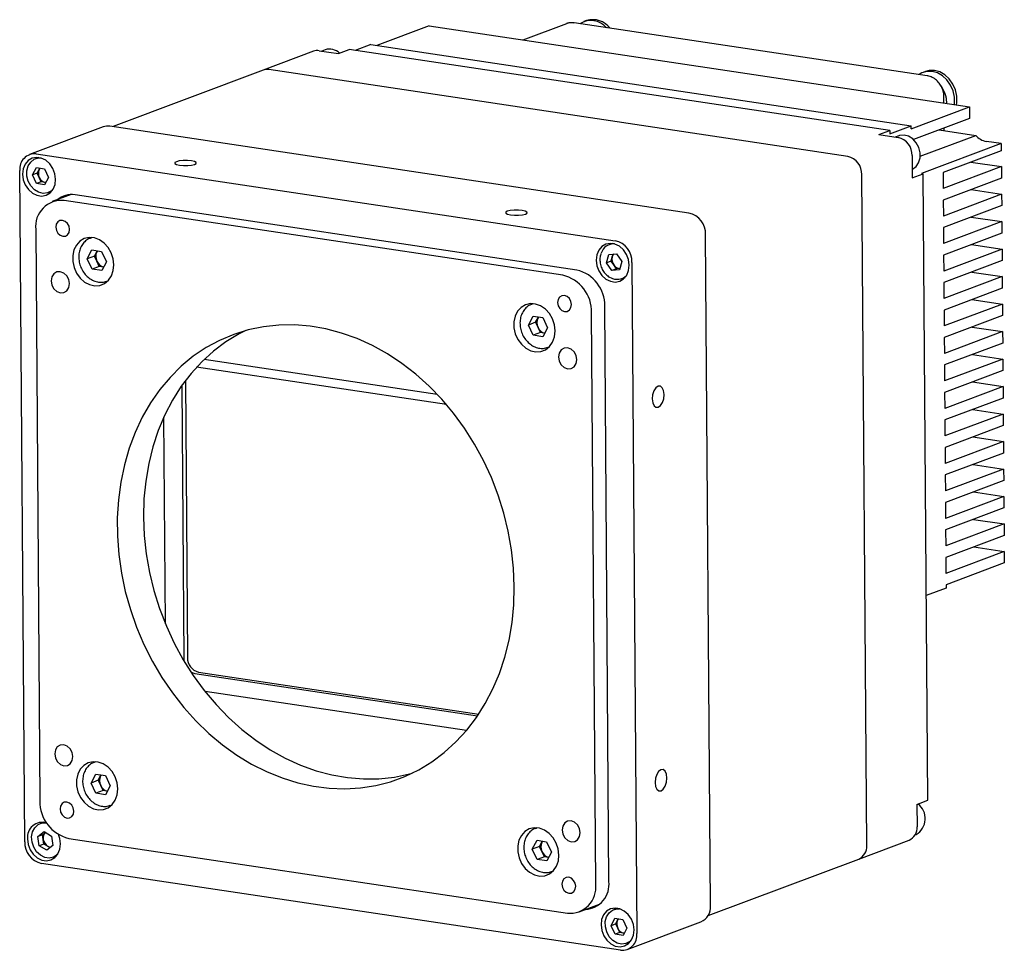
# Model space of a CAD drawing. Header units: millimetres. Extents: x 1800 to 2436, y 112 to 531.
# Tile 2 of 6: x 2161 to 2310, y 119 to 261. Entities that reach past the tile are written whole.
import ezdxf

# ---------------------------------------------------------------- set-up
doc = ezdxf.new("R2010")
doc.units = ezdxf.units.MM
doc.layers.add('粗实线-AW', color=7, linetype='Continuous', lineweight=25)

msp = doc.modelspace()

# ---------------------------------------------------------------- linework, layer by layer
at = {"layer": '粗实线-AW', "lineweight": 30}
for p, q in [((2246.639, 260.549), (2246.267, 260.409)), ((2222.739, 259.737), (2214.815, 256.759)), ((2222.739, 259.737), (2304.835, 247.434)), ((2243.593, 260.082), (2236.994, 257.601)), ((2298.396, 252.169), (2244.783, 260.204)), ((2205.177, 255.889), (2197.532, 253.016)), ((2206.039, 255.975), (2208.971, 255.536)), ((2206.945, 256.114), (2206.424, 255.918)), ((2208.971, 255.536), (2210.609, 256.152)), ((2292.705, 243.848), (2210.609, 256.152)), ((2213.889, 256.898), (2211.535, 256.013)), ((2213.889, 256.898), (2295.985, 244.594)), ((2197.532, 253.016), (2174.728, 244.445)), ((2286.354, 239.92), (2198.394, 253.102)), ((2298.158, 252.828), (2297.786, 252.688)), ((2300.945, 248.017), (2300.937, 248.995)), ((2295.988, 244.109), (2304.835, 247.434)), ((2304.835, 247.434), (2304.847, 245.687)), ((2304.847, 245.687), (2296.326, 242.484)), ((2173.22, 244.412), (2162.026, 240.205)), ((2262.214, 231.333), (2174.254, 244.516)), ((2291.067, 243.232), (2292.705, 243.848)), ((2292.705, 243.848), (2292.708, 243.363)), ((2292.708, 243.363), (2295.985, 244.594)), ((2295.988, 244.109), (2295.985, 244.594)), ((2300.237, 243.954), (2305.765, 243.125)), ((2300.975, 243.843), (2300.972, 244.23)), ((2291.067, 243.232), (2293.999, 242.793)), ((2294.067, 243.057), (2293.546, 242.861)), ((2297.334, 239.957), (2305.765, 243.125)), ((2309.645, 241.865), (2297.522, 237.309)), ((2309.653, 240.797), (2300.807, 237.472)), ((2309.645, 241.865), (2307.383, 242.204)), ((2309.645, 241.865), (2309.653, 240.797)), ((2163.448, 239.765), (2162.959, 239.582)), ((2163.06, 240.308), (2251.019, 227.126)), ((2296.111, 240.053), (2296.135, 236.655)), ((2162.513, 237.112), (2163.108, 238.234)), ((2163.108, 238.234), (2164.318, 238.053)), ((2163.223, 237.379), (2163.521, 237.94)), ((2163.521, 237.94), (2163.635, 238.156)), ((2164.318, 238.053), (2164.931, 236.749)), ((2309.671, 238.371), (2300.824, 235.046)), ((2305.042, 239.064), (2309.671, 238.371)), ((2309.671, 238.371), (2309.684, 236.624)), ((2161.315, 135.857), (2160.568, 237.773)), ((2163.223, 237.379), (2162.513, 237.112)), ((2163.126, 235.808), (2162.513, 237.112)), ((2163.529, 236.727), (2163.223, 237.379)), ((2163.836, 236.075), (2163.529, 236.727)), ((2164.931, 236.749), (2164.335, 235.627)), ((2289.212, 135.263), (2288.466, 237.179)), ((2296.135, 236.655), (2297.774, 237.271)), ((2297.522, 237.309), (2297.774, 237.271)), ((2298.471, 142.15), (2297.774, 237.271)), ((2300.807, 237.472), (2300.824, 235.046)), ((2309.684, 236.624), (2300.837, 233.299)), ((2163.836, 236.075), (2163.126, 235.808)), ((2164.335, 235.627), (2163.126, 235.808)), ((2164.441, 235.984), (2163.836, 236.075)), ((2164.519, 235.972), (2164.441, 235.984)), ((2164.521, 235.976), (2164.441, 235.984)), ((2305.073, 234.891), (2309.701, 234.197)), ((2164.894, 234.433), (2165.383, 234.617)), ((2168.365, 234.131), (2165.511, 233.058)), ((2245.194, 222.666), (2168.963, 234.091)), ((2309.701, 234.197), (2300.855, 230.872)), ((2309.701, 234.197), (2309.714, 232.45)), ((2243.032, 221.889), (2167.304, 233.238)), ((2300.837, 233.299), (2300.855, 230.872)), ((2309.714, 232.45), (2300.868, 229.125)), ((2305.103, 230.717), (2309.732, 230.023)), ((2162.985, 228.844), (2163.62, 142.07)), ((2300.868, 229.125), (2300.886, 226.699)), ((2309.732, 230.023), (2300.886, 226.699)), ((2309.732, 230.023), (2309.745, 228.276)), ((2171.515, 227.608), (2171.311, 227.531)), ((2171.311, 227.531), (2171.435, 227.573)), ((2265.495, 126.129), (2264.748, 228.045)), ((2309.745, 228.276), (2300.898, 224.951)), ((2250.569, 226.708), (2250.081, 226.525)), ((2309.763, 225.85), (2300.916, 222.525)), ((2305.134, 226.543), (2309.763, 225.85)), ((2309.763, 225.85), (2309.775, 224.103)), ((2170.818, 224.369), (2171.533, 225.717)), ((2171.91, 224.78), (2170.818, 224.369)), ((2171.554, 222.805), (2170.818, 224.369)), ((2171.533, 225.717), (2172.984, 225.499)), ((2171.91, 224.78), (2172.268, 225.453)), ((2172.278, 223.997), (2171.91, 224.78)), ((2172.268, 225.453), (2172.343, 225.595)), ((2172.354, 225.593), (2172.268, 225.453)), ((2172.984, 225.499), (2173.72, 223.934)), ((2249.663, 223.759), (2250.026, 225.036)), ((2250.026, 225.036), (2251.207, 225.15)), ((2250.373, 224.026), (2250.555, 224.664)), ((2250.555, 224.664), (2250.678, 225.099)), ((2251.207, 225.15), (2252.024, 223.988)), ((2300.898, 224.951), (2300.916, 222.525)), ((2172.646, 223.215), (2171.554, 222.805)), ((2172.646, 223.215), (2172.278, 223.997)), ((2173.287, 223.119), (2172.646, 223.215)), ((2173.72, 223.934), (2173.005, 222.587)), ((2250.373, 224.026), (2249.663, 223.759)), ((2250.48, 222.597), (2249.663, 223.759)), ((2250.782, 223.445), (2250.373, 224.026)), ((2251.19, 222.864), (2250.48, 222.597)), ((2251.19, 222.864), (2250.782, 223.445)), ((2251.719, 222.915), (2251.19, 222.864)), ((2252.024, 223.988), (2251.661, 222.712)), ((2253.554, 223.837), (2254.3, 121.922)), ((2309.775, 224.103), (2300.929, 220.778)), ((2173.005, 222.587), (2171.554, 222.805)), ((2251.661, 222.712), (2250.48, 222.597)), ((2252.016, 221.376), (2252.504, 221.56)), ((2309.793, 221.676), (2300.947, 218.351)), ((2305.165, 222.37), (2309.793, 221.676)), ((2309.793, 221.676), (2309.806, 219.929)), ((2173.773, 220.978), (2173.978, 221.055)), ((2300.929, 220.778), (2300.947, 218.351)), ((2309.806, 219.929), (2300.96, 216.604)), ((2238.532, 217.564), (2238.327, 217.487)), ((2238.327, 217.487), (2238.451, 217.53)), ((2250.059, 129.829), (2249.418, 217.186)), ((2309.824, 217.502), (2300.977, 214.177)), ((2305.195, 218.196), (2309.824, 217.502)), ((2309.824, 217.502), (2309.836, 215.755)), ((2237.835, 214.326), (2238.55, 215.673)), ((2238.55, 215.673), (2240.001, 215.455)), ((2238.927, 214.736), (2239.284, 215.41)), ((2239.284, 215.41), (2239.36, 215.551)), ((2239.371, 215.55), (2239.284, 215.41)), ((2240.001, 215.455), (2240.737, 213.891)), ((2248.061, 129.415), (2247.426, 216.189)), ((2300.96, 216.604), (2300.977, 214.177)), ((2309.836, 215.755), (2300.99, 212.43)), ((2238.927, 214.736), (2237.835, 214.326)), ((2238.571, 212.761), (2237.835, 214.326)), ((2239.295, 213.954), (2238.927, 214.736)), ((2239.663, 213.171), (2239.295, 213.954)), ((2240.737, 213.891), (2240.022, 212.543)), ((2305.226, 214.022), (2309.854, 213.329)), ((2239.663, 213.171), (2238.571, 212.761)), ((2240.022, 212.543), (2238.571, 212.761)), ((2240.304, 213.075), (2239.663, 213.171)), ((2300.99, 212.43), (2301.008, 210.004)), ((2309.854, 213.329), (2301.008, 210.004)), ((2309.854, 213.329), (2309.867, 211.582)), ((2240.79, 210.935), (2240.995, 211.011)), ((2309.867, 211.582), (2301.021, 208.257)), ((2305.256, 209.849), (2309.885, 209.155)), ((2225.369, 202.24), (2187.428, 207.927)), ((2188.597, 209.116), (2223.948, 203.818)), ((2301.021, 208.257), (2301.038, 205.83)), ((2309.885, 209.155), (2301.038, 205.83)), ((2309.885, 209.155), (2309.898, 207.408)), ((2309.898, 207.408), (2301.051, 204.083)), ((2185.182, 205.141), (2185.486, 163.618)), ((2185.724, 205.885), (2186.032, 163.823)), ((2309.915, 204.981), (2301.069, 201.656)), ((2305.287, 205.675), (2309.915, 204.981)), ((2309.915, 204.981), (2309.928, 203.234)), ((2301.051, 204.083), (2301.069, 201.656)), ((2309.928, 203.234), (2301.082, 199.909)), ((2309.946, 200.808), (2301.1, 197.483)), ((2305.318, 201.501), (2309.946, 200.808)), ((2309.946, 200.808), (2309.959, 199.06)), ((2182.678, 168.975), (2182.448, 200.357)), ((2301.082, 199.909), (2301.1, 197.483)), ((2309.959, 199.06), (2301.112, 195.736)), ((2309.977, 196.634), (2301.13, 193.309)), ((2305.348, 197.328), (2309.977, 196.634)), ((2309.977, 196.634), (2309.989, 194.887)), ((2301.112, 195.736), (2301.13, 193.309)), ((2309.989, 194.887), (2301.143, 191.562)), ((2305.379, 193.154), (2310.007, 192.46)), ((2301.143, 191.562), (2301.161, 189.135)), ((2310.007, 192.46), (2301.161, 189.135)), ((2310.007, 192.46), (2310.02, 190.713)), ((2310.02, 190.713), (2301.174, 187.388)), ((2305.409, 188.98), (2310.038, 188.286)), ((2301.174, 187.388), (2301.191, 184.962)), ((2310.038, 188.286), (2301.191, 184.962)), ((2310.038, 188.286), (2310.051, 186.539)), ((2310.051, 186.539), (2301.204, 183.214)), ((2310.068, 184.113), (2301.222, 180.788)), ((2305.44, 184.806), (2310.068, 184.113)), ((2310.068, 184.113), (2310.081, 182.366)), ((2301.204, 183.214), (2301.222, 180.788)), ((2310.081, 182.366), (2301.235, 179.041)), ((2310.099, 179.939), (2301.253, 176.614)), ((2305.47, 180.633), (2310.099, 179.939)), ((2310.099, 179.939), (2310.112, 178.192)), ((2301.235, 179.041), (2301.253, 176.614)), ((2310.112, 178.192), (2301.265, 174.867)), ((2301.269, 174.382), (2298.243, 173.244)), ((2301.265, 174.867), (2301.269, 174.382)), ((2185.486, 163.618), (2185.507, 163.328)), ((2187.722, 161.631), (2230.286, 155.252)), ((2187.176, 161.426), (2230.11, 154.991)), ((2228.401, 152.734), (2188.703, 158.683)), ((2172.098, 148.016), (2171.894, 147.939)), ((2171.894, 147.939), (2172.018, 147.982)), ((2171.401, 144.778), (2172.116, 146.125)), ((2172.493, 145.188), (2171.401, 144.778)), ((2172.116, 146.125), (2173.567, 145.908)), ((2172.493, 145.188), (2172.851, 145.862)), ((2172.862, 144.406), (2172.493, 145.188)), ((2172.851, 145.862), (2172.926, 146.004)), ((2172.938, 146.002), (2172.851, 145.862)), ((2173.567, 145.908), (2174.303, 144.343)), ((2172.137, 143.213), (2171.401, 144.778)), ((2173.23, 143.624), (2172.137, 143.213)), ((2173.23, 143.624), (2172.862, 144.406)), ((2173.871, 143.528), (2173.23, 143.624)), ((2174.303, 144.343), (2173.588, 142.996)), ((2173.588, 142.996), (2172.137, 143.213)), ((2296.832, 141.534), (2298.471, 142.15)), ((2174.357, 141.387), (2174.561, 141.464)), ((2296.832, 141.534), (2296.857, 138.137)), ((2164.187, 138.82), (2163.699, 138.637)), ((2239.115, 137.973), (2238.911, 137.896)), ((2238.911, 137.896), (2239.034, 137.938)), ((2163.33, 136.66), (2164.266, 137.398)), ((2164.04, 136.927), (2163.33, 136.66)), ((2163.526, 135.248), (2163.33, 136.66)), ((2164.04, 136.927), (2164.477, 137.271)), ((2164.138, 136.221), (2164.04, 136.927)), ((2164.236, 135.515), (2164.138, 136.221)), ((2164.266, 137.398), (2165.397, 136.723)), ((2165.397, 136.723), (2165.593, 135.311)), ((2168.013, 136.37), (2243.742, 125.02)), ((2287.998, 133.237), (2295.643, 136.111)), ((2296.543, 136.889), (2296.742, 136.963)), ((2164.236, 135.515), (2163.526, 135.248)), ((2164.658, 134.573), (2163.526, 135.248)), ((2164.802, 135.177), (2164.236, 135.515)), ((2165.593, 135.311), (2164.658, 134.573)), ((2165.156, 134.966), (2164.802, 135.177)), ((2238.418, 134.734), (2239.133, 136.081)), ((2239.51, 135.145), (2238.418, 134.734)), ((2239.154, 133.17), (2238.418, 134.734)), ((2239.133, 136.081), (2240.584, 135.864)), ((2239.51, 135.145), (2239.868, 135.818)), ((2239.878, 134.362), (2239.51, 135.145)), ((2239.868, 135.818), (2239.943, 135.96)), ((2239.954, 135.958), (2239.868, 135.818)), ((2240.584, 135.864), (2241.32, 134.299)), ((2165.634, 133.488), (2166.122, 133.672)), ((2240.246, 133.58), (2239.154, 133.17)), ((2240.605, 132.952), (2239.154, 133.17)), ((2240.246, 133.58), (2239.878, 134.362)), ((2240.887, 133.484), (2240.246, 133.58)), ((2241.32, 134.299), (2240.605, 132.952)), ((2265.122, 124.639), (2287.998, 133.237)), ((2251.809, 119.386), (2163.849, 132.569)), ((2241.373, 131.343), (2241.578, 131.42)), ((2245.535, 125.2), (2248.616, 126.358)), ((2251.309, 125.763), (2250.821, 125.58)), ((2250.374, 123.11), (2250.97, 124.232)), ((2250.97, 124.232), (2252.179, 124.051)), ((2251.382, 123.938), (2251.496, 124.154)), ((2251.084, 123.377), (2250.374, 123.11)), ((2250.988, 121.806), (2250.374, 123.11)), ((2251.084, 123.377), (2251.382, 123.938)), ((2251.391, 122.725), (2251.084, 123.377)), ((2251.698, 122.073), (2251.391, 122.725)), ((2252.179, 124.051), (2252.792, 122.747)), ((2252.792, 122.747), (2252.197, 121.625)), ((2252.843, 119.49), (2264.037, 123.698)), ((2251.698, 122.073), (2250.988, 121.806)), ((2252.197, 121.625), (2250.988, 121.806)), ((2252.302, 121.982), (2251.698, 122.073)), ((2252.38, 121.97), (2252.302, 121.982)), ((2252.382, 121.974), (2252.302, 121.982)), ((2252.756, 120.431), (2253.244, 120.615))]:
    msp.add_line(p, q, dxfattribs=at)
at = {"layer": '粗实线-AW', "lineweight": 30, "flags": 128}
for points in [[(2302.526, 247.78), (2302.551, 247.996), (2302.535, 248.938), (2302.326, 249.879), (2301.934, 250.765), (2301.384, 251.544), (2300.707, 252.17), (2299.943, 252.608), (2299.135, 252.832), (2298.331, 252.829), (2297.578, 252.599), (2297.163, 252.353)], [(2302.866, 247.729), (2302.922, 248.135), (2302.907, 249.077), (2302.697, 250.019), (2302.306, 250.904), (2301.755, 251.683), (2301.078, 252.31), (2300.314, 252.748), (2299.506, 252.972), (2298.702, 252.969), (2298.158, 252.828)], [(2296.126, 237.96), (2296.168, 237.98), (2296.709, 238.384), (2297.101, 238.974), (2297.309, 239.697), (2297.316, 240.491), (2297.119, 241.284), (2296.738, 242.006), (2296.205, 242.592), (2295.568, 242.991), (2294.884, 243.167), (2294.213, 243.105), (2294.067, 243.057)], [(2160.99, 237.225), (2161.098, 236.389), (2161.401, 235.591), (2161.874, 234.894), (2162.479, 234.356), (2163.167, 234.02), (2163.882, 233.913), (2164.567, 234.043), (2165.165, 234.401), (2165.629, 234.957), (2165.921, 235.667), (2166.017, 236.472), (2165.909, 237.307), (2165.606, 238.106), (2165.133, 238.802), (2164.528, 239.341), (2163.84, 239.677), (2163.125, 239.784), (2162.44, 239.654), (2161.842, 239.296), (2161.378, 238.74), (2161.086, 238.03), (2160.99, 237.225)], [(2165.596, 234.904), (2165.378, 234.705), (2164.787, 234.397), (2164.118, 234.32), (2163.433, 234.482), (2162.792, 234.869), (2162.251, 235.445), (2161.86, 236.16), (2161.652, 236.951), (2161.646, 237.747), (2161.843, 238.477), (2162.225, 239.076), (2162.758, 239.492), (2163.395, 239.687), (2163.797, 239.69)], [(2184.83, 238.582), (2185.427, 238.528), (2186.071, 238.534), (2186.663, 238.599), (2187.113, 238.713), (2187.353, 238.858), (2187.345, 239.013), (2187.092, 239.154), (2186.632, 239.259), (2186.034, 239.312), (2185.39, 239.306), (2184.798, 239.241), (2184.348, 239.127), (2184.109, 238.982), (2184.116, 238.827), (2184.369, 238.687), (2184.83, 238.582)], [(2163.67, 238.15), (2163.596, 238.06), (2163.521, 237.94)], [(2235.092, 231.049), (2235.69, 230.995), (2236.333, 231.002), (2236.925, 231.066), (2237.375, 231.18), (2237.615, 231.326), (2237.608, 231.48), (2237.355, 231.621), (2236.894, 231.726), (2236.297, 231.78), (2235.653, 231.773), (2235.061, 231.708), (2234.611, 231.595), (2234.371, 231.449), (2234.379, 231.294), (2234.632, 231.154), (2235.092, 231.049)], [(2168.131, 228.848), (2168.048, 229.324), (2167.818, 229.752), (2167.476, 230.066), (2167.075, 230.218), (2166.675, 230.186), (2166.337, 229.974), (2166.113, 229.614), (2166.036, 229.162), (2166.12, 228.686), (2166.349, 228.258), (2166.691, 227.944), (2167.092, 227.792), (2167.493, 227.824), (2167.83, 228.036), (2168.054, 228.396), (2168.131, 228.848)], [(2174.864, 223.476), (2174.759, 224.396), (2174.463, 225.288), (2173.995, 226.095), (2173.384, 226.768), (2172.668, 227.263), (2171.894, 227.55), (2171.108, 227.61), (2170.361, 227.441), (2169.7, 227.051), (2169.166, 226.467), (2168.792, 225.724), (2168.603, 224.87), (2168.61, 223.958), (2168.812, 223.044), (2169.197, 222.188), (2169.741, 221.442), (2170.41, 220.854), (2171.161, 220.459), (2171.947, 220.284), (2172.719, 220.339), (2173.429, 220.621), (2174.031, 221.112), (2174.489, 221.781), (2174.772, 222.585), (2174.864, 223.476)], [(2248.112, 224.168), (2248.22, 223.333), (2248.523, 222.534), (2248.996, 221.838), (2249.601, 221.299), (2250.289, 220.963), (2251.004, 220.856), (2251.689, 220.986), (2252.287, 221.344), (2252.751, 221.9), (2253.043, 222.61), (2253.138, 223.415), (2253.03, 224.251), (2252.728, 225.049), (2252.255, 225.746), (2251.65, 226.284), (2250.962, 226.62), (2250.246, 226.727), (2249.562, 226.597), (2248.963, 226.239), (2248.499, 225.683), (2248.208, 224.973), (2248.112, 224.168)], [(2168.107, 220.61), (2167.998, 221.239), (2167.694, 221.803), (2167.243, 222.218), (2166.713, 222.419), (2166.185, 222.376), (2165.74, 222.096), (2165.444, 221.622), (2165.343, 221.025), (2165.453, 220.396), (2165.756, 219.831), (2166.207, 219.417), (2166.737, 219.216), (2167.265, 219.259), (2167.711, 219.538), (2168.007, 220.013), (2168.107, 220.61)], [(2244.362, 217.423), (2244.279, 217.9), (2244.049, 218.327), (2243.708, 218.641), (2243.306, 218.794), (2242.906, 218.761), (2242.568, 218.549), (2242.344, 218.19), (2242.268, 217.737), (2242.351, 217.261), (2242.581, 216.833), (2242.923, 216.519), (2243.324, 216.367), (2243.724, 216.399), (2244.062, 216.611), (2244.286, 216.971), (2244.362, 217.423)], [(2241.881, 213.432), (2241.776, 214.352), (2241.48, 215.244), (2241.011, 216.051), (2240.4, 216.724), (2239.685, 217.219), (2238.91, 217.506), (2238.125, 217.567), (2237.378, 217.397), (2236.717, 217.008), (2236.183, 216.423), (2235.809, 215.681), (2235.62, 214.826), (2235.626, 213.914), (2235.829, 213.001), (2236.214, 212.144), (2236.758, 211.398), (2237.426, 210.81), (2238.177, 210.416), (2238.964, 210.241), (2239.736, 210.296), (2240.445, 210.577), (2241.048, 211.068), (2241.505, 211.737), (2241.789, 212.542), (2241.881, 213.432)], [(2235.68, 174.609), (2235.565, 177.4), (2235.259, 180.201), (2234.766, 182.996), (2234.087, 185.766), (2233.228, 188.494), (2232.194, 191.163), (2230.991, 193.756), (2229.627, 196.257), (2228.111, 198.649), (2226.452, 200.918), (2224.66, 203.049), (2222.748, 205.028), (2220.727, 206.844), (2218.609, 208.485), (2216.409, 209.94), (2214.14, 211.201), (2211.817, 212.259), (2209.453, 213.107), (2207.065, 213.74), (2204.667, 214.155), (2202.275, 214.348), (2199.903, 214.318), (2197.567, 214.066), (2195.281, 213.593), (2193.059, 212.902), (2190.917, 211.998), (2188.867, 210.886), (2186.922, 209.573), (2185.094, 208.068), (2183.396, 206.379), (2181.838, 204.519), (2180.43, 202.497), (2179.18, 200.328), (2178.097, 198.026), (2177.187, 195.603), (2176.456, 193.077), (2175.909, 190.462), (2175.549, 187.775), (2175.379, 185.034), (2175.399, 182.256), (2175.61, 179.458), (2176.01, 176.658), (2176.597, 173.873), (2177.366, 171.122), (2178.314, 168.421), (2179.433, 165.788), (2180.717, 163.239), (2182.159, 160.791), (2183.748, 158.459), (2185.474, 156.257), (2187.327, 154.2), (2189.296, 152.301), (2191.367, 150.571), (2193.527, 149.022), (2195.764, 147.663), (2198.062, 146.503), (2200.407, 145.549), (2202.784, 144.808), (2205.179, 144.283), (2207.576, 143.979), (2209.96, 143.897), (2212.316, 144.038), (2214.629, 144.401), (2216.885, 144.983), (2219.069, 145.782), (2221.167, 146.791), (2223.166, 148.004), (2225.053, 149.414), (2226.817, 151.013), (2228.447, 152.789), (2229.931, 154.731), (2231.261, 156.828), (2232.429, 159.065), (2233.426, 161.43), (2234.247, 163.906), (2234.887, 166.479), (2235.34, 169.132), (2235.605, 171.848), (2235.68, 174.609)], [(2194.884, 213.487), (2193.866, 212.966), (2191.867, 211.752), (2189.979, 210.342), (2188.215, 208.744), (2186.585, 206.968), (2185.101, 205.026), (2183.771, 202.929), (2182.603, 200.691), (2181.606, 198.327), (2180.785, 195.85), (2180.146, 193.277), (2179.692, 190.625), (2179.427, 187.909), (2179.352, 185.147)], [(2245.177, 209.06), (2245.067, 209.689), (2244.763, 210.253), (2244.312, 210.667), (2243.783, 210.869), (2243.255, 210.826), (2242.809, 210.546), (2242.513, 210.071), (2242.412, 209.474), (2242.522, 208.846), (2242.825, 208.281), (2243.276, 207.867), (2243.806, 207.666), (2244.334, 207.708), (2244.78, 207.988), (2245.076, 208.463), (2245.177, 209.06)], [(2256.635, 203.096), (2256.708, 202.509), (2256.907, 202.063), (2257.202, 201.826), (2257.548, 201.834), (2257.892, 202.085), (2258.182, 202.542), (2258.373, 203.135), (2258.437, 203.774), (2258.364, 204.361), (2258.165, 204.807), (2257.87, 205.044), (2257.524, 205.037), (2257.18, 204.785), (2256.891, 204.328), (2256.699, 203.735), (2256.635, 203.096)], [(2179.352, 185.147), (2179.467, 182.357), (2179.773, 179.555), (2180.267, 176.761), (2180.945, 173.99), (2181.804, 171.262), (2182.838, 168.593), (2184.041, 166), (2185.405, 163.5), (2186.922, 161.108), (2188.581, 158.839), (2190.372, 156.708), (2192.284, 154.728), (2194.306, 152.912), (2196.423, 151.271), (2198.623, 149.816), (2200.892, 148.556), (2203.216, 147.498), (2205.579, 146.65), (2207.967, 146.016), (2210.365, 145.602), (2212.757, 145.409), (2215.129, 145.438), (2217.466, 145.69), (2219.752, 146.163), (2220.148, 146.269)], [(2186.553, 161.657), (2186.849, 161.512), (2187.176, 161.426)], [(2168.634, 148.784), (2168.524, 149.413), (2168.221, 149.977), (2167.77, 150.391), (2167.24, 150.593), (2166.712, 150.55), (2166.266, 150.27), (2165.97, 149.795), (2165.869, 149.198), (2165.979, 148.57), (2166.282, 148.005), (2166.733, 147.591), (2167.263, 147.39), (2167.791, 147.432), (2168.237, 147.712), (2168.533, 148.187), (2168.634, 148.784)], [(2175.448, 143.885), (2175.342, 144.804), (2175.046, 145.696), (2174.578, 146.504), (2173.967, 147.176), (2173.252, 147.672), (2172.477, 147.958), (2171.691, 148.019), (2170.945, 147.849), (2170.283, 147.46), (2169.749, 146.876), (2169.376, 146.133), (2169.186, 145.279), (2169.193, 144.366), (2169.395, 143.453), (2169.78, 142.597), (2170.324, 141.851), (2170.993, 141.262), (2171.744, 140.868), (2172.53, 140.693), (2173.302, 140.748), (2174.012, 141.03), (2174.614, 141.52), (2175.072, 142.189), (2175.356, 142.994), (2175.448, 143.885)], [(2257.062, 144.859), (2257.135, 144.272), (2257.334, 143.826), (2257.629, 143.588), (2257.975, 143.596), (2258.319, 143.847), (2258.608, 144.304), (2258.8, 144.897), (2258.864, 145.536), (2258.791, 146.123), (2258.592, 146.569), (2258.297, 146.807), (2257.951, 146.799), (2257.607, 146.548), (2257.317, 146.09), (2257.126, 145.498), (2257.062, 144.859)], [(2168.778, 140.521), (2168.695, 140.997), (2168.465, 141.425), (2168.123, 141.739), (2167.722, 141.891), (2167.322, 141.859), (2166.984, 141.647), (2166.76, 141.287), (2166.684, 140.835), (2166.767, 140.359), (2166.997, 139.931), (2167.338, 139.617), (2167.74, 139.465), (2168.14, 139.497), (2168.478, 139.709), (2168.702, 140.069), (2168.778, 140.521)], [(2166.336, 133.959), (2166.256, 133.878), (2165.693, 133.512), (2165.04, 133.372), (2164.353, 133.471), (2163.695, 133.8), (2163.122, 134.331), (2162.687, 135.015), (2162.427, 135.792), (2162.367, 136.593), (2162.511, 137.348), (2162.846, 137.988), (2163.343, 138.456), (2163.958, 138.713), (2164.537, 138.745)], [(2242.464, 133.841), (2242.359, 134.761), (2242.063, 135.653), (2241.595, 136.46), (2240.984, 137.133), (2240.268, 137.628), (2239.494, 137.915), (2238.708, 137.975), (2237.961, 137.805), (2237.3, 137.416), (2236.766, 136.832), (2236.392, 136.089), (2236.203, 135.235), (2236.21, 134.322), (2236.412, 133.409), (2236.797, 132.553), (2237.341, 131.807), (2238.009, 131.219), (2238.76, 130.824), (2239.547, 130.649), (2240.319, 130.704), (2241.029, 130.986), (2241.631, 131.477), (2242.089, 132.145), (2242.372, 132.95), (2242.464, 133.841)], [(2245.703, 137.234), (2245.593, 137.862), (2245.29, 138.427), (2244.839, 138.841), (2244.309, 139.042), (2243.781, 139), (2243.335, 138.72), (2243.039, 138.245), (2242.938, 137.648), (2243.048, 137.019), (2243.352, 136.455), (2243.803, 136.04), (2244.332, 135.839), (2244.86, 135.882), (2245.306, 136.162), (2245.602, 136.637), (2245.703, 137.234)], [(2161.73, 136.28), (2161.838, 135.444), (2162.141, 134.646), (2162.614, 133.949), (2163.219, 133.411), (2163.907, 133.075), (2164.622, 132.967), (2165.307, 133.098), (2165.905, 133.456), (2166.369, 134.012), (2166.661, 134.722), (2166.756, 135.527), (2166.649, 136.362), (2166.452, 136.937)], [(2245.009, 129.096), (2244.926, 129.573), (2244.696, 130), (2244.355, 130.314), (2243.953, 130.467), (2243.553, 130.434), (2243.216, 130.222), (2242.991, 129.863), (2242.915, 129.41), (2242.998, 128.934), (2243.228, 128.506), (2243.57, 128.192), (2243.971, 128.04), (2244.371, 128.072), (2244.709, 128.284), (2244.933, 128.644), (2245.009, 129.096)], [(2248.852, 123.223), (2248.96, 122.387), (2249.262, 121.589), (2249.735, 120.892), (2250.34, 120.354), (2251.028, 120.018), (2251.744, 119.911), (2252.428, 120.041), (2253.027, 120.399), (2253.491, 120.955), (2253.782, 121.665), (2253.878, 122.47), (2253.77, 123.305), (2253.468, 124.104), (2252.995, 124.8), (2252.389, 125.339), (2251.701, 125.675), (2250.986, 125.782), (2250.301, 125.652), (2249.703, 125.294), (2249.239, 124.738), (2248.948, 124.028), (2248.852, 123.223)], [(2253.458, 120.902), (2253.24, 120.703), (2252.648, 120.395), (2251.98, 120.318), (2251.295, 120.48), (2250.653, 120.867), (2250.113, 121.443), (2249.721, 122.158), (2249.513, 122.949), (2249.507, 123.745), (2249.704, 124.475), (2250.086, 125.074), (2250.619, 125.49), (2251.256, 125.685), (2251.659, 125.688)], [(2251.531, 124.148), (2251.457, 124.058), (2251.382, 123.938)]]:
    msp.add_lwpolyline(points, dxfattribs=at)
at = {"layer": '粗实线-AW', "lineweight": 30}
for centre, radius, start, end in [((2247.311, 257.451), 3.108, 40.51898, 122.43415), ((2247.594, 257.32), 3.367, 37.79999, 106.47865), ((2244.308, 258.166), 2.044, 80.99996, 110.44991), ((2205.773, 254.292), 1.704, 81.00231, 110.44724), ((2207.624, 254.068), 2.156, 45.28907, 108.34895), ((2198.128, 251.419), 1.704, 81.00231, 110.44724), ((2173.934, 242.496), 2.045, 81.00122, 110.44864), ((2293.365, 240.121), 2.746, 358.57781, 76.66516), ((2307.862, 244.928), 2.766, 220.67766, 260.02558), ((2162.841, 238.031), 2.288, 84.51838, 186.47205), ((2285.72, 237.247), 2.746, 358.57781, 76.66516), ((2164.763, 237.342), 1.378, 154.30606, 206.53363), ((2164.691, 237.221), 1.262, 203.07808, 258.57346), ((2168.428, 230.764), 3.369, 80.86985, 130.22908), ((2166.925, 229.291), 3.966, 84.51828, 186.47224), ((2261.454, 228.127), 3.296, 358.57777, 76.66518), ((2250.779, 224.668), 1.97, 85.91731, 163.61601), ((2250.259, 223.919), 3.296, 358.57777, 76.66518), ((2173.758, 224.736), 1.654, 154.30597, 206.53372), ((2251.974, 224.297), 1.466, 165.51424, 215.56823), ((2251.548, 224.395), 1.029, 135.90941, 164.86974), ((2173.688, 224.604), 1.534, 203.26623, 254.93272), ((2251.744, 224.058), 1.141, 212.50967, 268.77876), ((2241.715, 216.33), 5.712, 358.5777, 76.66517), ((2243.927, 217.322), 5.493, 358.57768, 76.66529), ((2251.321, 223.219), 1.958, 238.11384, 315.51991), ((2240.775, 214.693), 1.654, 154.30543, 206.53425), ((2240.704, 214.56), 1.534, 203.26597, 254.93283), ((2188.229, 163.769), 2.197, 178.578, 256.66492), ((2174.341, 145.145), 1.654, 154.30579, 206.5339), ((2174.271, 145.012), 1.534, 203.2668, 254.93121), ((2169.331, 141.928), 5.712, 178.57751, 256.66541), ((2295.294, 139.369), 2.808, 301.03397, 52.54135), ((2163.984, 136.54), 2.269, 73.27519, 186.59092), ((2294.804, 137.99), 2.058, 294.03865, 4.07779), ((2165.279, 136.432), 1.16, 133.67246, 190.47785), ((2165.58, 136.405), 1.454, 187.29072, 237.63297), ((2164.609, 135.776), 3.296, 178.57758, 256.66523), ((2165.333, 136.044), 1.016, 238.51802, 264.73731), ((2241.358, 135.101), 1.654, 154.30526, 206.53443), ((2287.159, 135.117), 2.058, 294.03865, 4.07779), ((2241.288, 134.968), 1.534, 203.26655, 254.93132), ((2244.121, 128.968), 3.966, 264.51801, 6.4724), ((2246.22, 129.415), 3.861, 274.20974, 6.16523), ((2263.031, 125.954), 2.47, 294.03961, 4.07696), ((2252.624, 123.34), 1.378, 154.30561, 206.53408), ((2252.552, 123.219), 1.262, 203.07837, 258.57315), ((2252.027, 121.664), 2.288, 264.51813, 6.47244)]:
    msp.add_arc(centre, radius, start, end, dxfattribs=at)
for points, knots in [([(2244.783, 260.204), (2244.628, 260.216), (2244.238, 260.247), (2243.822, 260.201), (2243.609, 260.085), (2243.601, 260.081)], [0, 0, 0, 0, 0.38970495, 0.97855117, 1, 1, 1, 1]), ([(2300.937, 248.995), (2300.93, 249.149), (2300.909, 249.563), (2300.723, 250.229), (2300.348, 250.935), (2299.818, 251.53), (2299.188, 251.95), (2298.691, 252.12), (2298.432, 252.163), (2298.396, 252.169)], [0, 0, 0, 0, 0.1043213, 0.2790364, 0.4555104, 0.6337153, 0.8129114, 0.9740333, 1, 1, 1, 1]), ([(2301.085, 249.584), (2300.96, 249.862), (2300.784, 250.251), (2300.526, 250.638), (2300.42, 250.755), (2300.394, 250.784)], [0, 0, 0, 0, 0.6539211, 0.915199, 1, 1, 1, 1]), ([(2301.362, 247.954), (2301.363, 247.961), (2301.38, 248.125), (2301.348, 248.475), (2301.274, 249.018), (2301.151, 249.387), (2301.085, 249.584)], [0, 0, 0, 0, 0.0121686, 0.3048286, 0.6308349, 1, 1, 1, 1]), ([(2171.452, 227.554), (2171.304, 227.509), (2170.929, 227.395), (2170.421, 226.998), (2169.961, 226.423), (2169.653, 225.718), (2169.509, 224.929), (2169.539, 224.097), (2169.745, 223.27), (2170.114, 222.497), (2170.629, 221.825), (2171.26, 221.295), (2171.973, 220.939), (2172.719, 220.796), (2173.326, 220.815), (2173.641, 220.951), (2173.733, 220.99)], [0, 0, 0, 0, 0.0485511, 0.1232292, 0.1978483, 0.2731291, 0.3492981, 0.4261683, 0.5034664, 0.5810352, 0.658824, 0.7367746, 0.8146745, 0.8920733, 0.9684584, 1, 1, 1, 1]), ([(2248.844, 225.161), (2248.792, 225), (2248.67, 224.618), (2248.672, 224.104), (2248.724, 223.777), (2248.737, 223.693)], [0, 0, 0, 0, 0.3498481, 0.8326921, 1, 1, 1, 1]), ([(2248.737, 223.693), (2248.767, 223.561), (2248.852, 223.185), (2249.122, 222.592), (2249.583, 222.013), (2249.967, 221.659), (2250.197, 221.567), (2250.212, 221.56)], [0, 0, 0, 0, 0.1495889, 0.4250536, 0.7018848, 0.9794309, 1, 1, 1, 1]), ([(2238.469, 217.51), (2238.321, 217.465), (2237.946, 217.351), (2237.438, 216.954), (2236.978, 216.379), (2236.67, 215.674), (2236.526, 214.886), (2236.556, 214.053), (2236.761, 213.226), (2237.131, 212.453), (2237.646, 211.781), (2238.277, 211.251), (2238.99, 210.895), (2239.736, 210.752), (2240.343, 210.771), (2240.658, 210.907), (2240.75, 210.947)], [0, 0, 0, 0, 0.0485513, 0.123229, 0.1978481, 0.2731291, 0.349298, 0.4261683, 0.5034665, 0.5810353, 0.6588241, 0.736775, 0.8146744, 0.8920731, 0.9684586, 1, 1, 1, 1]), ([(2172.035, 147.963), (2171.888, 147.918), (2171.512, 147.803), (2171.004, 147.406), (2170.545, 146.831), (2170.236, 146.127), (2170.092, 145.338), (2170.123, 144.506), (2170.328, 143.678), (2170.698, 142.906), (2171.212, 142.233), (2171.843, 141.704), (2172.556, 141.347), (2173.302, 141.205), (2173.909, 141.224), (2174.224, 141.359), (2174.316, 141.399)], [0, 0, 0, 0, 0.04855139, 0.12322937, 0.19784897, 0.27312856, 0.34929815, 0.42616834, 0.50346636, 0.58103515, 0.65882394, 0.73677486, 0.81467448, 0.89207327, 0.96845845, 1, 1, 1, 1]), ([(2239.052, 137.919), (2238.904, 137.874), (2238.529, 137.76), (2238.021, 137.363), (2237.561, 136.788), (2237.253, 136.083), (2237.109, 135.294), (2237.139, 134.462), (2237.345, 133.635), (2237.714, 132.862), (2238.229, 132.189), (2238.86, 131.66), (2239.573, 131.304), (2240.319, 131.161), (2240.926, 131.18), (2241.241, 131.316), (2241.333, 131.355)], [0, 0, 0, 0, 0.0485516, 0.1232292, 0.1978488, 0.2731285, 0.3492981, 0.4261683, 0.5034665, 0.5810352, 0.658824, 0.7367753, 0.8146744, 0.8920731, 0.9684586, 1, 1, 1, 1])]:
    msp.add_open_spline(points, degree=3, knots=knots, dxfattribs=at)

doc.saveas('drawing.dxf')
